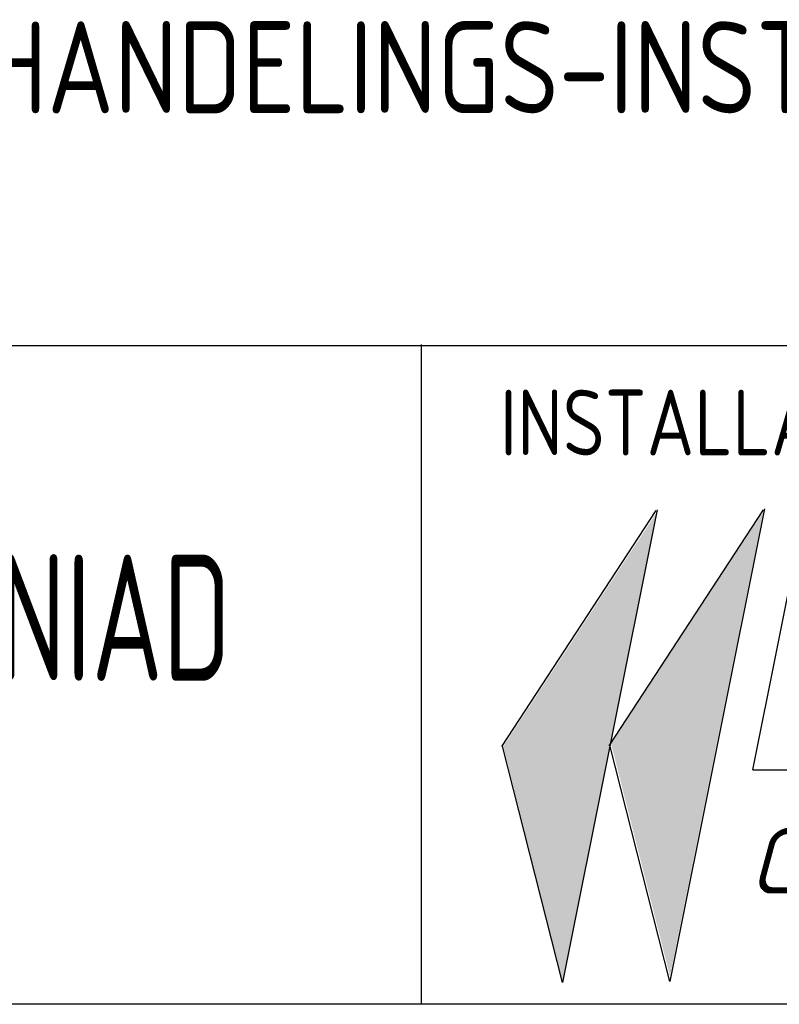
# Model space of a CAD drawing. Extents: x -132501 to 411300, y -42818 to 427495.
# Tile 202 of 256: x 168044 to 169489, y 6631 to 8506. Entities that reach past the tile are written whole.
import ezdxf

# ---------------------------------------------------------------- set-up
doc = ezdxf.new("R2010")
doc.units = 0
doc.header["$LTSCALE"] = 50
doc.layers.get('0').update_dxf_attribs({"linetype": 'CONTINUOUS'})
doc.layers.add('KADER', color=7, linetype='CONTINUOUS')
doc.styles.add('ISO', font='iso', dxfattribs={"width": 0.7, "height": 125})
doc.styles.add('ISO25', font='ISO', dxfattribs={"width": 0.9, "height": 125})
doc.styles.add('ISO35', font='ISO', dxfattribs={"width": 0.9, "height": 175})
doc.styles.add('KLOOSE', font='iso', dxfattribs={"oblique": 15, "height": 2.5})

# ---------------------------------------------------------------- blocks, each defined once
blk = doc.blocks.new('KADERA0')
at = {"layer": 'KADER', "color": 4}
blk.add_line((25, 10), (1179, 10), dxfattribs=at)
blk = doc.blocks.new('OHKLOOSE')
at = {"color": 1, "linetype": 'Continuous'}
for p, q in [((-43.974, 0.836), (-38.097, 9.821)), ((-41.645, -8.143), (-38.045, 9.857)), ((-39.89, 0.872), (-34.012, 9.857)), ((-37.56, -8.106), (-33.96, 9.894)), ((-41.659, -8.137), (-43.951, 0.86)), ((-37.575, -8.101), (-39.866, 0.897))]:
    blk.add_line(p, q, dxfattribs=at)
at = {"color": 2, "linetype": 'Continuous'}
for p, q in [((-34.419, -0.046), (-32.419, 9.954)), ((-32.419, 9.954), (-30.379, 9.954)), ((-31.179, 5.954), (-30.379, 9.954)), ((-31.151, 5.984), (-29.263, 9.943)), ((-29.612, 4.566), (-27.042, 9.954)), ((-29.263, 9.956), (-27.043, 9.956)), ((-27.551, 1.15), (-25.79, 9.954)), ((-25.79, 9.954), (-23.75, 9.954)), ((-25.35, 1.954), (-23.75, 9.954)), ((-23.472, 1.15), (-21.711, 9.954)), ((-21.711, 9.954), (-16.612, 9.954)), ((-18.612, -0.046), (-16.612, 9.954)), ((-17.357, 1.15), (-15.596, 9.954)), ((-15.596, 9.954), (-10.497, 9.954)), ((-12.497, -0.046), (-10.497, 9.954)), ((-10.677, 3.954), (-9.477, 9.954)), ((-9.477, 9.954), (-4.378, 9.954)), ((-4.805, 1.15), (-3.044, 9.954)), ((-4.778, 7.954), (-4.378, 9.954)), ((-3.044, 9.954), (2.081, 9.954)), ((1.645, 7.905), (2.045, 9.905)), ((-21.271, 1.954), (-20.071, 7.954)), ((-20.251, 1.954), (-19.051, 7.954)), ((-20.071, 7.954), (-19.051, 7.954)), ((-15.156, 1.954), (-13.956, 7.954)), ((-14.137, 1.954), (-12.937, 7.954)), ((-13.956, 7.954), (-12.937, 7.954)), ((-8.238, 5.954), (-7.838, 7.954)), ((-7.838, 7.954), (-4.778, 7.954)), ((-1.814, 5.905), (-1.414, 7.905)), ((-1.414, 7.905), (1.645, 7.905)), ((-8.238, 5.954), (-5.178, 5.954)), ((-5.978, 1.954), (-5.178, 5.954)), ((-1.814, 5.905), (1.245, 5.905)), ((0.845, 3.905), (1.245, 5.905)), ((-29.612, 4.566), (-29.337, -0.047)), ((-32.379, -0.046), (-31.579, 3.954)), ((-31.578, 3.949), (-31.341, -0.047)), ((-10.677, 3.954), (-7.618, 3.954)), ((-8.018, 1.954), (-7.618, 3.954)), ((-2.614, 1.905), (-2.214, 3.905)), ((-2.214, 3.905), (0.845, 3.905)), ((-25.35, 1.954), (-24.331, 1.954)), ((-24.731, -0.046), (-24.331, 1.954)), ((-21.271, 1.954), (-20.251, 1.954)), ((-15.156, 1.954), (-14.137, 1.954)), ((-11.477, -0.046), (-11.077, 1.954)), ((-11.077, 1.954), (-8.018, 1.954)), ((-6.217, 0.758), (-5.978, 1.954)), ((-2.614, 1.905), (0.445, 1.905)), ((0.045, -0.095), (0.445, 1.905)), ((-34.419, -0.046), (-32.379, -0.046)), ((-31.341, -0.047), (-29.337, -0.047)), ((-26.57, -0.046), (-24.731, -0.046)), ((-22.491, -0.046), (-18.612, -0.046)), ((-16.376, -0.046), (-12.497, -0.046)), ((-11.477, -0.046), (-7.198, -0.046)), ((-3.824, -0.046), (0.055, -0.046))]:
    blk.add_line(p, q, dxfattribs=at)
for centre, start, end in [((-26.57, 0.954), 168.6901, 270), ((-22.491, 0.954), 168.6901, 270), ((-16.376, 0.954), 168.6901, 270), ((-3.824, 0.954), 168.6901, 270), ((-7.198, 0.954), 270, 348.6901)]:
    blk.add_arc(centre, 1, start, end, dxfattribs=at)
at = {"color": 1, "linetype": 'Continuous'}
for points in [[(-37.57, -7.905), (-39.808, 0.936), (-34.018, 9.787)], [(-41.657, -8.14), (-43.913, 0.851), (-38.082, 9.745)]]:
    blk.add_solid(points, dxfattribs=at)
at = {"color": 2, "linetype": 'Continuous', "style": 'KLOOSE', "oblique": 15}
blk.add_text('GRONINGEN', height=2.5, dxfattribs=at).set_placement((-34.556, -4.761))
blk = doc.blocks.new('SNARF')
at = {"color": 4}
blk.add_line((-5488.1, 2506.6), (-5488.1, -5.9), dxfattribs=at)
at = {"xscale": 100, "yscale": 100, "zscale": 100}
blk.add_blockref('OHKLOOSE', (-784.4, 891.4), dxfattribs=at)
at = {"color": 2, "linetype": 'Continuous', "style": 'ISO25', "width": 0.9}
blk.add_text('INSTALLATEUR :', height=250, dxfattribs=at).set_placement((-5188.5, 2084))
at = {"layer": 'KADER', "color": 3, "style": 'ISO', "width": 0.7}
blk.add_text('VERHAAR-UNIAD', height=480, dxfattribs=at).set_placement((-9356.7, 1226.3))

msp = doc.modelspace()

# ---------------------------------------------------------------- linework, layer by layer
at = {"layer": 'KADER', "color": 4}
msp.add_line((166060.9828, 7885.2558), (171560.1053, 7885.2558), dxfattribs=at)

# ---------------------------------------------------------------- block references
at = {"layer": 'KADER', "color": 2, "linetype": 'Continuous', "xscale": 50, "yscale": 50, "zscale": 50}
msp.add_blockref('KADERA0', (115362.9074, 6132.3485), dxfattribs=at)
at = {"layer": 'KADER', "linetype": 'Continuous', "xscale": 0.5, "yscale": 0.5, "zscale": 0.5}
msp.add_blockref('SNARF', (171552.1653, 6634.2579), dxfattribs=at)

# ---------------------------------------------------------------- texts
at = {"layer": 'KADER', "color": 3, "linetype": 'Continuous', "style": 'ISO35', "width": 0.9}
msp.add_text('C.V.- en LUCHTBEHANDELINGS-INSTALLATIE', height=175, dxfattribs=at).set_placement((166398.7959, 8327.5337))

doc.saveas('drawing.dxf')
